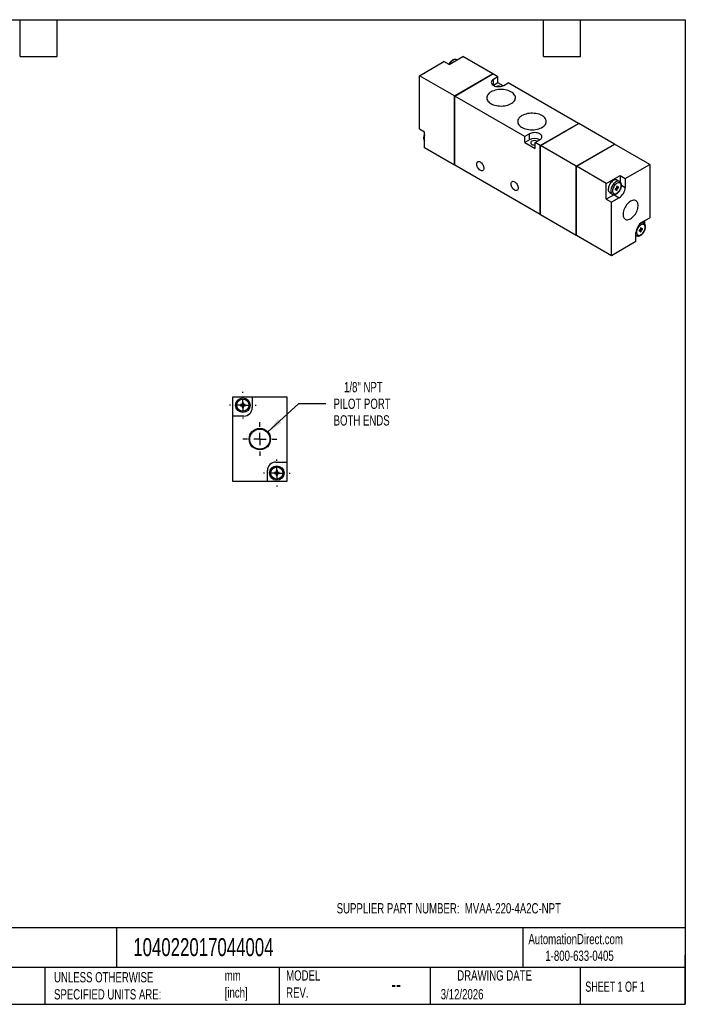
# Model space of a CAD drawing. Header units: millimetres. Extents: x 13 to 546, y 13 to 419.
# Tile 2 of 2: x 272 to 546, y 13 to 419. Entities that reach past the tile are written whole.
import ezdxf

# ---------------------------------------------------------------- set-up
doc = ezdxf.new("R2010")
doc.units = ezdxf.units.MM
doc.header["$LTSCALE"] = 2
doc.linetypes.add('SLD-Center', pattern=[19.05, 15.24, -1.27, 1.27, -1.27])
doc.linetypes.add('SLD-Solid', pattern=[0])
doc.layers.add('CENTER', color=40, linetype='SLD-Center')
doc.layers.add('DIMENSIONS', color=140, linetype='SLD-Solid', lineweight=25)
doc.layers.add('TEXT', color=140, linetype='SLD-Solid', lineweight=25)
doc.styles.add('SLDTEXTSTYLE0', font='TXT', dxfattribs={"width": 0.7})
doc.styles.add('SLDTEXTSTYLE1', font='TXT', dxfattribs={"width": 0.65})
doc.dimstyles.new('SLDDIMSTYLE4', dxfattribs={"dimtxt": 4.316016, "dimasz": 6.604, "dimexe": 0, "dimexo": 0.0625, "dimgap": 1.079004, "dimtad": 0, "dimtih": 1, "dimtoh": 1, "dimdec": 1, "dimrnd": 1e-09, "dimzin": 12, "dimdsep": 46, "dimtxsty": 'SLDTEXTSTYLE0', "dimsah": 1, "dimcen": 0, "dimadec": 0, "dimazin": 3, "dimtfac": 1, "dimtdec": 1, "dimtofl": 0, "dimtmove": 0, "dimatfit": 3, "dimfxl": 0, "dimfrac": 2, "dimtolj": 1, "dimtzin": 12, "dimarcsym": 0})

# ---------------------------------------------------------------- blocks, each defined once
blk = doc.blocks.new('_D_6')
at = {"layer": 'DIMENSIONS'}
for p, q in [((373.89, 248.95), (386.73, 260.66)), ((386.73, 260.66), (397.85, 260.66))]:
    blk.add_line(p, q, dxfattribs=at)
blk.add_solid([(373.89, 248.95), (379.45, 252.65), (378.09, 254.15)], dxfattribs=at)
at = {"layer": 'DIMENSIONS', "char_height": 4.233, "attachment_point": 1, "style": 'SLDTEXTSTYLE0'}
for s, insert in [('1/8" NPT', (405.36, 269.55)), ('PILOT PORT', (401.02, 262.69)), ('BOTH ENDS', (401.06, 255.83))]:
    blk.add_mtext(s, dxfattribs=dict(at, insert=insert))
blk = doc.blocks.new('SW_CENTERMARKSYMBOL_2')
at = {"layer": 'CENTER', "color": 0}
for p, q in [((0, 5.08), (0, 6.95)), ((-5.08, 0), (-6.95, 0)), ((0, 0), (-2.54, 0)), ((0, 0), (0, 2.54)), ((0, 0), (0, -2.54)), ((0, 0), (2.54, 0)), ((5.08, 0), (6.95, 0)), ((0, -5.08), (0, -6.95))]:
    blk.add_line(p, q, dxfattribs=at)
blk = doc.blocks.new('SW_CENTERMARKSYMBOL_3')
at = {"layer": 'CENTER', "color": 0}
for p, q in [((0, 5.08), (0, 5.54)), ((-5.08, 0), (-5.54, 0)), ((0, 0), (-2.54, 0)), ((0, 0), (0, 2.54)), ((0, 0), (0, -2.54)), ((0, 0), (2.54, 0)), ((5.08, 0), (5.54, 0)), ((0, -5.08), (0, -5.54))]:
    blk.add_line(p, q, dxfattribs=at)
blk = doc.blocks.new('SW_CENTERMARKSYMBOL_4')
at = {"layer": 'CENTER', "color": 0}
for p, q in [((0, 5.08), (0, 5.54)), ((-5.08, 0), (-5.54, 0)), ((0, 0), (-2.54, 0)), ((0, 0), (0, 2.54)), ((0, 0), (0, -2.54)), ((0, 0), (2.54, 0)), ((5.08, 0), (5.54, 0)), ((0, -5.08), (0, -5.54))]:
    blk.add_line(p, q, dxfattribs=at)

msp = doc.modelspace()

# ---------------------------------------------------------------- linework, layer by layer
for p, q in [((448.69, 400.61), (454.34, 403.87)), ((451.93, 402.48), (451.85, 402.53)), ((466.68, 396.75), (454.34, 403.87)), ((436.45, 395.99), (446.56, 401.83)), ((448.69, 400.61), (446.56, 401.83)), ((436.45, 373.95), (436.45, 395.99)), ((450.91, 387.65), (436.45, 395.99)), ((450.91, 387.65), (466.68, 396.75)), ((450.95, 387.63), (466.65, 396.69)), ((451.02, 387.58), (466.79, 396.69)), ((466.65, 396.69), (466.72, 396.65)), ((466.68, 396.75), (466.68, 396.67)), ((468.84, 395.5), (466.79, 396.69)), ((468.84, 395.5), (466.96, 394.42)), ((466.96, 391.97), (466.96, 394.42)), ((468.84, 393.05), (468.84, 395.5)), ((468.84, 393.05), (466.96, 391.97)), ((470.94, 391.84), (468.84, 393.05)), ((471.21, 391.97), (473.08, 393.05)), ((502.07, 376.32), (473.08, 393.05)), ((450.91, 359.07), (450.91, 387.65)), ((450.95, 359.13), (450.95, 387.63)), ((450.95, 387.63), (451.02, 387.58)), ((479.94, 370.89), (451.02, 387.58)), ((451.02, 359.01), (451.02, 387.58)), ((438.57, 372.72), (436.45, 373.95)), ((486.3, 367.22), (502.07, 376.32)), ((486.34, 367.19), (502.04, 376.26)), ((486.37, 367.17), (502.14, 376.28)), ((502.07, 376.24), (502.04, 376.26)), ((502.07, 376.32), (502.07, 376.24)), ((516.89, 367.77), (502.14, 376.28)), ((438.57, 366.19), (438.57, 372.72)), ((481.81, 371.97), (479.94, 370.89)), ((479.94, 368.44), (479.94, 370.89)), ((481.81, 369.52), (481.81, 371.97)), ((450.91, 359.07), (438.57, 366.19)), ((481.81, 369.52), (479.94, 368.44)), ((479.94, 368.44), (484.18, 365.99)), ((484.18, 368.44), (486.06, 369.52)), ((486.3, 367.22), (484.18, 368.44)), ((484.18, 365.99), (484.18, 368.44)), ((486.3, 338.64), (486.3, 367.22)), ((486.37, 367.17), (486.34, 367.19)), ((486.34, 338.7), (486.34, 367.19)), ((486.37, 338.6), (486.37, 367.17)), ((501.12, 358.66), (486.37, 367.17)), ((501.12, 358.66), (516.89, 367.77)), ((501.15, 358.64), (516.85, 367.7)), ((501.19, 358.62), (516.96, 367.73)), ((516.85, 367.7), (516.89, 367.68)), ((516.89, 367.77), (516.89, 367.68)), ((531.42, 359.38), (516.96, 367.73)), ((450.98, 359.11), (450.91, 359.07)), ((450.95, 359.13), (451.02, 359.09)), ((486.3, 338.64), (451.02, 359.01)), ((501.12, 330.08), (501.12, 358.66)), ((501.15, 330.15), (501.15, 358.64)), ((501.15, 358.64), (501.19, 358.62)), ((513.53, 351.5), (501.19, 358.62)), ((501.19, 330.04), (501.19, 358.62)), ((521.31, 353.54), (531.42, 359.38)), ((531.42, 359.38), (531.42, 337.33)), ((513.53, 351.5), (519.18, 354.76)), ((519.18, 354.76), (521.31, 353.54)), ((519.18, 354.76), (519.18, 352.21)), ((513.53, 344.97), (513.53, 351.5)), ((517.7, 349.62), (517.17, 349.31)), ((518.05, 350.44), (517.7, 350.23)), ((517.7, 350.23), (517.7, 349.62)), ((517.7, 350.03), (517.7, 350.03)), ((517.7, 350.03), (518.05, 349.83)), ((517.7, 349.62), (518.05, 349.42)), ((519.02, 352.32), (517.96, 352.93)), ((518.05, 349.83), (518.05, 350.44)), ((518.58, 350.13), (518.05, 349.83)), ((518.05, 349.42), (518.58, 349.72)), ((518.23, 349.93), (518.58, 349.72)), ((518.58, 349.72), (518.58, 350.13)), ((519.79, 350.74), (521.31, 349.87)), ((521.31, 353.54), (521.31, 349.87)), ((516.71, 346.8), (513.53, 344.97)), ((514.96, 347.74), (516.02, 347.12)), ((518.83, 345.58), (515.65, 343.74)), ((516.93, 346.94), (516.71, 346.8)), ((516.71, 346.8), (518.83, 345.58)), ((517.17, 349.31), (517.17, 348.91)), ((517.17, 348.91), (517.7, 349.21)), ((517.35, 349.42), (517.35, 349.42)), ((517.35, 349.42), (517.7, 349.21)), ((517.7, 349.21), (517.7, 348.6)), ((517.7, 349.01), (518.05, 348.8)), ((517.7, 348.6), (518.05, 348.8)), ((518.05, 348.8), (518.05, 349.42)), ((513.53, 344.97), (515.65, 343.74)), ((515.65, 321.7), (515.65, 343.74)), ((486.37, 338.68), (486.3, 338.64)), ((486.37, 338.68), (486.34, 338.7)), ((501.12, 330.08), (486.37, 338.6)), ((528.23, 335.49), (531.42, 337.33)), ((527.95, 333.29), (527.6, 333.09)), ((527.95, 332.68), (527.95, 333.29)), ((528.92, 335.17), (528.3, 335.53)), ((529.3, 336.11), (529.3, 334.85)), ((501.19, 330.13), (501.12, 330.08)), ((501.15, 330.15), (501.19, 330.13)), ((515.65, 321.7), (501.19, 330.04)), ((525.76, 327.53), (525.76, 331.21)), ((525.76, 330.09), (525.93, 329.97)), ((525.76, 330.07), (525.92, 329.98)), ((525.84, 330.03), (525.76, 329.98)), ((527.6, 332.47), (527.07, 332.17)), ((527.07, 332.17), (527.07, 331.76)), ((527.07, 331.76), (527.6, 332.06)), ((527.24, 332.27), (527.6, 332.06)), ((527.24, 332.27), (527.24, 332.27)), ((527.6, 333.09), (527.6, 332.47)), ((527.6, 332.88), (527.6, 332.88)), ((527.6, 332.88), (527.95, 332.68)), ((527.6, 332.47), (527.95, 332.27)), ((527.6, 332.06), (527.6, 331.45)), ((527.6, 331.86), (527.95, 331.66)), ((527.6, 331.45), (527.95, 331.66)), ((528.48, 332.98), (527.95, 332.68)), ((527.95, 332.27), (528.48, 332.57)), ((527.95, 331.66), (527.95, 332.27)), ((528.13, 332.78), (528.48, 332.57)), ((528.48, 332.57), (528.48, 332.98)), ((525.76, 327.53), (515.65, 321.7)), ((359.48, 255.48), (359.48, 263.48)), ((359.48, 263.48), (367.48, 263.48)), ((363.38, 260.23), (362.63, 260.23)), ((362.63, 260.23), (362.63, 259.73)), ((363.88, 260.98), (363.38, 260.98)), ((363.38, 260.98), (363.38, 260.23)), ((363.88, 260.23), (363.88, 260.98)), ((364.63, 260.23), (363.88, 260.23)), ((364.63, 259.73), (364.63, 260.23)), ((367.48, 263.48), (367.48, 258.98)), ((367.48, 263.48), (381.78, 263.48)), ((381.78, 263.48), (381.78, 236.48)), ((362.63, 259.73), (363.38, 259.73)), ((363.38, 259.73), (363.38, 258.98)), ((363.38, 258.98), (363.88, 258.98)), ((363.88, 258.98), (363.88, 259.73)), ((363.88, 259.73), (364.63, 259.73)), ((359.48, 228.48), (359.48, 255.48)), ((363.98, 255.48), (359.48, 255.48)), ((377.28, 236.48), (381.78, 236.48)), ((381.78, 236.48), (381.78, 228.48)), ((373.78, 228.48), (373.78, 232.98)), ((377.38, 232.23), (376.63, 232.23)), ((376.63, 232.23), (376.63, 231.73)), ((376.63, 231.73), (377.38, 231.73)), ((377.88, 232.98), (377.38, 232.98)), ((377.38, 232.98), (377.38, 232.23)), ((377.38, 231.73), (377.38, 230.98)), ((377.88, 232.23), (377.88, 232.98)), ((378.63, 232.23), (377.88, 232.23)), ((377.88, 230.98), (377.88, 231.73)), ((377.88, 231.73), (378.63, 231.73)), ((378.63, 231.73), (378.63, 232.23)), ((373.78, 228.48), (359.48, 228.48)), ((381.78, 228.48), (373.78, 228.48)), ((377.38, 230.98), (377.88, 230.98))]:
    msp.add_line(p, q)
at = {"flags": 128}
for points in [[(451.85, 402.53), (451.78, 402.56), (451.51, 402.65), (451.2, 402.67), (450.87, 402.61), (450.52, 402.47), (450.17, 402.27), (449.83, 402.01), (449.5, 401.68), (449.19, 401.31), (448.91, 400.91), (448.77, 400.65)], [(466.96, 394.42), (466.64, 394.2), (466.39, 393.96), (466.21, 393.69), (466.11, 393.41), (466.09, 393.13), (466.15, 392.84), (466.29, 392.57), (466.51, 392.31), (466.8, 392.08), (467.15, 391.88), (467.55, 391.71), (467.99, 391.58), (468.47, 391.5), (468.96, 391.47), (469.46, 391.48), (469.94, 391.54), (470.4, 391.64), (470.83, 391.79), (471.21, 391.97)], [(465.97, 389.28), (465.5, 388.98), (465.1, 388.65), (464.77, 388.29), (464.52, 387.91), (464.35, 387.52), (464.25, 387.12), (464.24, 386.72), (464.31, 386.32), (464.47, 385.92), (464.7, 385.54), (465.01, 385.18), (465.4, 384.84), (465.85, 384.53), (466.35, 384.25), (466.92, 384.01), (467.53, 383.81), (468.17, 383.65), (468.84, 383.54), (469.53, 383.48), (470.23, 383.46), (470.93, 383.49), (471.62, 383.57), (472.29, 383.69), (472.92, 383.86), (473.52, 384.07), (474.07, 384.32), (474.57, 384.6), (475, 384.92), (475.36, 385.27), (475.66, 385.63), (475.87, 386.02), (476, 386.42), (476.06, 386.82), (476.02, 387.22), (475.91, 387.62), (475.72, 388.01), (475.44, 388.38), (475.1, 388.73), (474.68, 389.06), (474.2, 389.35), (473.66, 389.61), (473.08, 389.83), (472.45, 390.01), (471.79, 390.15), (471.11, 390.24), (470.41, 390.28), (469.71, 390.27), (469.01, 390.22), (468.34, 390.12), (467.68, 389.97), (467.07, 389.78), (466.49, 389.55), (465.97, 389.28)], [(478.7, 379.49), (478.23, 379.18), (477.83, 378.85), (477.5, 378.49), (477.25, 378.12), (477.07, 377.73), (476.98, 377.33), (476.97, 376.92), (477.04, 376.52), (477.2, 376.13), (477.43, 375.74), (477.74, 375.38), (478.12, 375.04), (478.57, 374.73), (479.08, 374.46), (479.65, 374.22), (480.25, 374.02), (480.9, 373.86), (481.57, 373.75), (482.26, 373.68), (482.96, 373.66), (483.66, 373.69), (484.35, 373.77), (485.01, 373.89), (485.65, 374.06), (486.25, 374.27), (486.8, 374.52), (487.29, 374.81), (487.73, 375.13), (488.09, 375.47), (488.38, 375.84), (488.6, 376.22), (488.73, 376.62), (488.78, 377.02), (488.75, 377.43), (488.64, 377.83), (488.44, 378.21), (488.17, 378.59), (487.82, 378.94), (487.41, 379.26), (486.93, 379.56), (486.39, 379.82), (485.8, 380.04), (485.18, 380.22), (484.52, 380.35), (483.83, 380.44), (483.14, 380.48), (482.44, 380.48), (481.74, 380.42), (481.06, 380.32), (480.41, 380.17), (479.79, 379.98), (479.22, 379.75), (478.7, 379.49)], [(486.06, 369.52), (486.38, 369.74), (486.63, 369.99), (486.81, 370.25), (486.91, 370.53), (486.93, 370.82), (486.87, 371.1), (486.73, 371.38), (486.51, 371.63), (486.22, 371.87), (485.87, 372.07), (485.47, 372.23), (485.03, 372.36), (484.55, 372.44), (484.06, 372.48), (483.56, 372.46), (483.08, 372.41), (482.62, 372.3), (482.19, 372.16), (481.81, 371.97)], [(482.8, 368.95), (482.57, 368.78), (482.42, 368.59), (482.34, 368.38), (482.35, 368.16), (482.45, 367.96), (482.62, 367.77), (482.87, 367.61), (483.18, 367.48), (483.52, 367.4), (483.89, 367.37), (484.18, 367.38)], [(463.04, 357.78), (463.01, 357.45), (462.92, 357.18), (462.77, 356.96), (462.58, 356.81), (462.34, 356.73), (462.07, 356.73), (461.78, 356.81), (461.48, 356.97), (461.18, 357.19), (460.9, 357.48), (460.65, 357.81), (460.43, 358.17), (460.26, 358.56), (460.14, 358.94), (460.08, 359.32), (460.08, 359.67), (460.14, 359.97), (460.26, 360.22), (460.43, 360.41), (460.65, 360.52), (460.9, 360.56), (461.18, 360.51), (461.48, 360.4), (461.78, 360.2), (462.07, 359.95), (462.34, 359.64), (462.58, 359.29), (462.77, 358.92), (462.92, 358.53), (463.01, 358.14), (463.04, 357.78)], [(477.18, 349.62), (477.15, 349.29), (477.06, 349.01), (476.92, 348.79), (476.72, 348.64), (476.48, 348.57), (476.21, 348.57), (475.92, 348.65), (475.62, 348.81), (475.32, 349.03), (475.04, 349.31), (474.79, 349.64), (474.57, 350.01), (474.4, 350.39), (474.28, 350.78), (474.22, 351.15), (474.22, 351.5), (474.28, 351.81), (474.4, 352.06), (474.57, 352.24), (474.79, 352.36), (475.04, 352.39), (475.32, 352.35), (475.62, 352.23), (475.92, 352.04), (476.21, 351.79), (476.48, 351.48), (476.72, 351.13), (476.92, 350.75), (477.06, 350.36), (477.15, 349.98), (477.18, 349.62)], [(517.96, 352.93), (517.9, 352.97), (517.62, 353.06), (517.31, 353.07), (516.98, 353.01), (516.64, 352.88), (516.29, 352.68), (515.94, 352.41), (515.61, 352.09), (515.3, 351.72), (515.02, 351.31), (514.79, 350.87), (514.6, 350.42), (514.46, 349.97), (514.37, 349.53), (514.34, 349.11)], [(519.04, 352.31), (518.96, 352.35), (518.68, 352.44), (518.37, 352.46), (518.04, 352.4), (517.7, 352.27), (517.35, 352.06), (517, 351.8), (516.67, 351.47), (516.36, 351.1), (516.09, 350.7), (515.85, 350.26), (515.66, 349.81), (515.52, 349.36), (515.43, 348.92), (515.4, 348.5), (515.43, 348.11), (515.52, 347.77), (515.66, 347.48), (515.85, 347.25), (516.03, 347.12)], [(519.64, 350.54), (519.61, 350.9), (519.52, 351.21), (519.38, 351.46), (519.18, 351.65), (518.94, 351.76), (518.66, 351.8), (518.36, 351.76), (518.04, 351.65), (517.71, 351.46), (517.39, 351.2), (517.09, 350.89), (516.81, 350.53), (516.57, 350.14), (516.37, 349.73), (516.23, 349.3), (516.14, 348.89), (516.11, 348.5), (516.14, 348.14), (516.23, 347.83), (516.37, 347.58), (516.57, 347.39), (516.81, 347.27), (517.09, 347.24), (517.39, 347.28), (517.71, 347.39), (518.04, 347.58), (518.36, 347.83), (518.66, 348.15), (518.94, 348.5), (519.18, 348.9), (519.38, 349.31), (519.52, 349.73), (519.61, 350.15), (519.64, 350.54)], [(523.53, 344.14), (523.11, 343.86), (522.69, 343.52), (522.29, 343.12), (521.91, 342.68), (521.57, 342.19), (521.25, 341.68), (520.99, 341.14), (520.77, 340.59), (520.6, 340.05), (520.48, 339.51), (520.42, 338.99), (520.42, 338.5), (520.48, 338.04), (520.6, 337.64), (520.77, 337.28), (520.99, 336.99), (521.25, 336.76), (521.57, 336.61), (521.91, 336.53), (522.29, 336.52), (522.69, 336.59), (523.11, 336.73), (523.53, 336.94), (523.96, 337.22), (524.37, 337.56), (524.77, 337.95), (525.15, 338.4), (525.5, 338.88), (525.81, 339.39), (526.08, 339.93), (526.3, 340.48), (526.47, 341.03), (526.58, 341.57), (526.64, 342.09), (526.64, 342.58), (526.58, 343.03), (526.47, 343.44), (526.3, 343.79), (526.08, 344.08), (525.81, 344.31), (525.5, 344.46), (525.15, 344.55), (524.77, 344.55), (524.37, 344.49), (523.96, 344.35), (523.53, 344.14)], [(529.54, 333.39), (529.51, 333.75), (529.42, 334.06), (529.28, 334.31), (529.08, 334.5), (528.84, 334.61), (528.56, 334.65), (528.26, 334.61), (527.94, 334.5), (527.61, 334.31), (527.29, 334.05), (526.99, 333.74), (526.71, 333.38), (526.47, 332.99), (526.27, 332.58), (526.13, 332.16), (526.04, 331.74), (526.01, 331.35), (526.04, 330.99), (526.13, 330.68), (526.27, 330.43), (526.47, 330.24), (526.71, 330.13), (526.99, 330.09), (527.29, 330.13), (527.61, 330.24), (527.94, 330.43), (528.26, 330.69), (528.56, 331), (528.84, 331.36), (529.08, 331.75), (529.28, 332.16), (529.42, 332.58), (529.51, 333), (529.54, 333.39)]]:
    msp.add_lwpolyline(points, dxfattribs=at)
for centre, radius in [((363.63, 259.98), 3), ((363.63, 259.98), 2.5), ((370.63, 245.98), 4.41), ((370.63, 245.98), 4.16), ((377.63, 231.98), 3), ((377.63, 231.98), 2.5)]:
    msp.add_circle(centre, radius)
for centre, radius, start, end in [((469.09, 389.08), 2.6, 71.1767, 108.8233), ((441.07, 370.27), 2.75, 155.3197, 204.6803), ((483.93, 365.48), 4.56, 62.3114, 117.6939), ((483.93, 366.79), 2.44, 62.3838, 117.6263), ((515.97, 350.09), 5.34, 302.3869, 357.6131), ((515.81, 348.95), 1.48, 173.7855, 234.9023), ((531.1, 330.99), 5.34, 122.3869, 177.6131), ((528.33, 333.99), 1.32, 62.5878, 112.9515), ((363.98, 258.98), 3.5, 270, 0), ((377.28, 232.98), 3.5, 90, 180)]:
    msp.add_arc(centre, radius, start, end)
for points, knots in [([(451.86, 402.51), (451.82, 402.54), (451.69, 402.62), (451.44, 402.69), (451.12, 402.73), (450.79, 402.69), (450.45, 402.59), (450.1, 402.42), (449.75, 402.19), (449.42, 401.9), (449.11, 401.56), (448.83, 401.19), (448.65, 400.89), (448.56, 400.72), (448.55, 400.68)], [0, 0, 0, 0, 0.041226, 0.127618, 0.213902, 0.302371, 0.394392, 0.489833, 0.587347, 0.685374, 0.783123, 0.880534, 0.977769, 1, 1, 1, 1]), ([(438.57, 371.95), (438.55, 371.89), (438.45, 371.7), (438.33, 371.35), (438.22, 370.91), (438.17, 370.48), (438.18, 370.07), (438.25, 369.69), (438.38, 369.37), (438.49, 369.17), (438.57, 369.09), (438.57, 369.08)], [0, 0, 0, 0, 0.053363, 0.189479, 0.326352, 0.464363, 0.603719, 0.743949, 0.868524, 0.988221, 1, 1, 1, 1]), ([(516.03, 347.13), (516.07, 347.11), (516.19, 347.03), (516.43, 346.96), (516.75, 346.93), (517.08, 346.97), (517.42, 347.07), (517.77, 347.24), (518.12, 347.47), (518.45, 347.76), (518.76, 348.09), (519.04, 348.47), (519.28, 348.87), (519.48, 349.3), (519.64, 349.73), (519.74, 350.17), (519.79, 350.5), (519.79, 350.69), (519.79, 350.74)], [0, 0, 0, 0, 0.023609, 0.08542, 0.147157, 0.210458, 0.276301, 0.344591, 0.414362, 0.484499, 0.554437, 0.624133, 0.693703, 0.763323, 0.833138, 0.903342, 0.97413, 1, 1, 1, 1]), ([(519.79, 350.74), (519.79, 350.82), (519.78, 351.03), (519.73, 351.36), (519.6, 351.7), (519.42, 351.99), (519.23, 352.19), (519.09, 352.27), (519.04, 352.3)], [0, 0, 0, 0, 0.1119391, 0.3211402, 0.529434, 0.7087446, 0.9014319, 1, 1, 1, 1]), ([(525.93, 329.98), (525.97, 329.96), (526.09, 329.88), (526.33, 329.81), (526.65, 329.78), (526.98, 329.82), (527.32, 329.92), (527.67, 330.09), (528.02, 330.32), (528.35, 330.61), (528.66, 330.95), (528.94, 331.32), (529.18, 331.72), (529.38, 332.15), (529.54, 332.58), (529.64, 333.02), (529.69, 333.36), (529.69, 333.54), (529.69, 333.6)], [0, 0, 0, 0, 0.023609, 0.0854203, 0.1471566, 0.2104575, 0.2763012, 0.3445909, 0.414362, 0.4844988, 0.5544366, 0.6241326, 0.6937029, 0.7633229, 0.833138, 0.9033423, 0.9741299, 1, 1, 1, 1]), ([(529.69, 333.6), (529.69, 333.67), (529.68, 333.88), (529.63, 334.21), (529.5, 334.55), (529.32, 334.84), (529.13, 335.04), (528.99, 335.13), (528.94, 335.15)], [0, 0, 0, 0, 0.1119391, 0.3211402, 0.529434, 0.7087446, 0.9014319, 1, 1, 1, 1])]:
    msp.add_open_spline(points, degree=3, knots=knots)
at = {"layer": 'TEXT'}
for p, q in [((12.7, 419.1), (546.1, 419.1)), ((271.78, 403.86), (271.78, 419.1)), ((287.02, 403.86), (287.02, 419.1)), ((487.68, 403.86), (487.68, 419.1)), ((502.92, 403.86), (502.92, 419.1)), ((546.1, 419.1), (546.1, 12.7)), ((271.78, 403.86), (287.02, 403.86)), ((487.68, 403.86), (502.92, 403.86)), ((546.1, 44.25), (12.7, 44.25)), ((311.52, 44.25), (311.52, 27.94)), ((479.15, 44.25), (479.15, 27.94)), ((546.1, 12.7), (546.1, 33.02)), ((546.1, 27.94), (12.7, 27.94)), ((282, 27.94), (282, 12.7)), ((378.6, 27.94), (378.6, 12.7)), ((440.93, 27.94), (440.93, 12.7)), ((502.7, 27.94), (502.7, 12.7)), ((12.7, 12.7), (546.1, 12.7))]:
    msp.add_line(p, q, dxfattribs=at)

# ---------------------------------------------------------------- block references
at = {"layer": 'CENTER'}
for name, p in [('SW_CENTERMARKSYMBOL_4', (363.63, 259.98)), ('SW_CENTERMARKSYMBOL_2', (370.63, 245.98)), ('SW_CENTERMARKSYMBOL_3', (377.63, 231.98))]:
    msp.add_blockref(name, p, dxfattribs=at)

# ---------------------------------------------------------------- texts
at = {"layer": 'TEXT'}
for s, insert, char_height, attachment_point, style in [('SUPPLIER PART NUMBER:  MVAA-220-4A2C-NPT', (402.32, 54.45), 4.2333, 1, 'SLDTEXTSTYLE0'), ('AutomationDirect.com', (481.39, 41.75), 4.2333, 1, 'SLDTEXTSTYLE0'), ('104022017044004', (318.42, 40), 7.4083, 1, 'SLDTEXTSTYLE0'), ('1-800-633-0405', (488.38, 34.87), 4.2333, 1, 'SLDTEXTSTYLE0'), ('UNLESS OTHERWISE ^JSPECIFIED UNITS ARE:', (285.74, 25.99), 4.2333, 1, 'SLDTEXTSTYLE0'), ('mm^J[inch]', (356.13, 26.72), 4.233, 1, 'SLDTEXTSTYLE0'), ('MODEL ^JREV.', (381.47, 26.73), 4.2333, 1, 'SLDTEXTSTYLE0'), ('DRAWING DATE', (467.45, 26.73), 4.2333, 2, 'SLDTEXTSTYLE0'), ('--', (424.86, 24.15), 6.35, 1, 'SLDTEXTSTYLE0'), ('SHEET 1 OF 1', (504.88, 22.1), 4.2333, 1, 'SLDTEXTSTYLE1'), ('3/12/2026', (445.23, 18.98), 4.233, 1, 'SLDTEXTSTYLE0')]:
    msp.add_mtext(s, dxfattribs=dict(at, insert=insert, char_height=char_height, attachment_point=attachment_point, style=style))

# ---------------------------------------------------------------- dimensions: what is measured, and where the dimension line sits
at = {"layer": 'DIMENSIONS'}
dim = msp.add_diameter_dim_2p(p1=(367.37, 243.01), p2=(373.89, 248.95), text='1/8" NPT\\PPILOT PORT\\PBOTH ENDS', dimstyle='SLDDIMSTYLE4', override={"dimpost": '<>'}, dxfattribs=at)
dim.commit()
dim.dimension.update_dxf_attribs({"geometry": '_D_6', "text_midpoint": (418.07, 260.66), "dimtype": 163})

doc.saveas('drawing.dxf')
